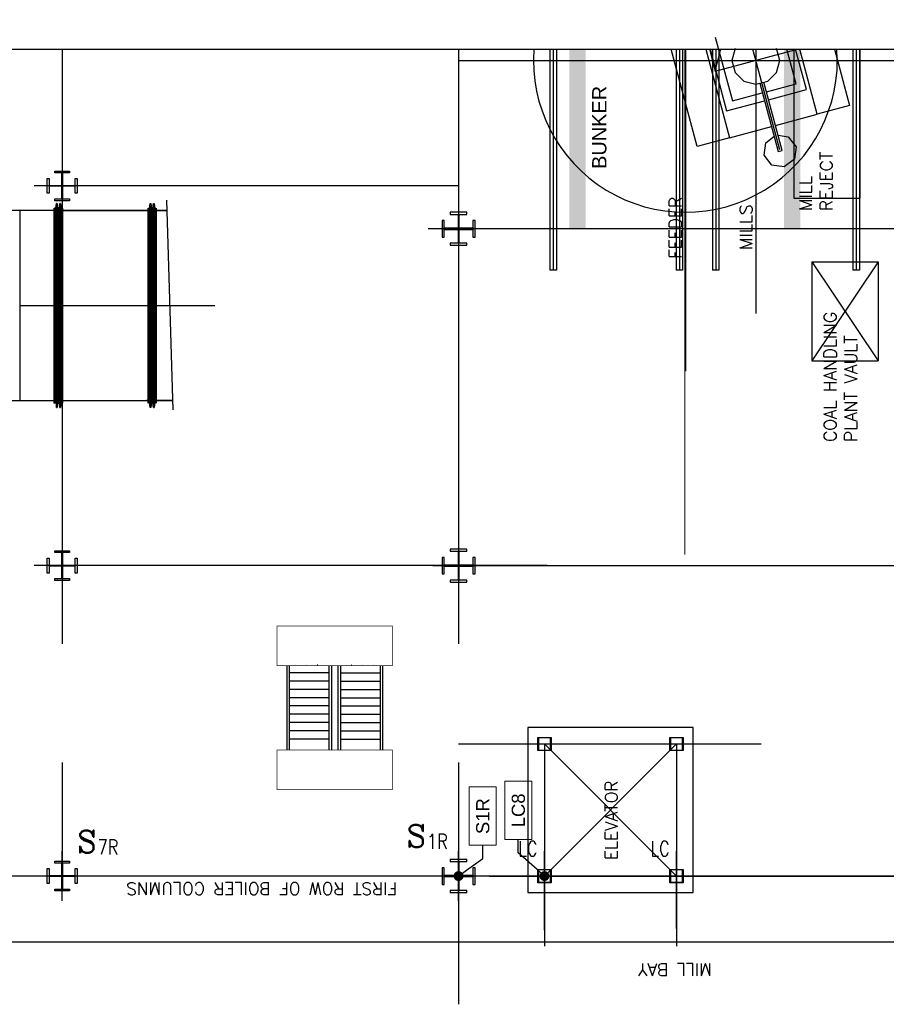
# Model space of a CAD drawing. Header units: inches. Extents: x 0 to 1544102, y -303681 to 23144100.
# Tile 34 of 256: x 52612 to 55891, y -137820 to -134093. Entities that reach past the tile are written whole.
import ezdxf
from ezdxf import colors
from ezdxf.entities.mleader import LeaderData, LeaderLine
from ezdxf.enums import TextEntityAlignment as Align
from ezdxf.math import Vec2, Vec3

# ---------------------------------------------------------------- set-up
doc = ezdxf.new("R2010")
doc.units = ezdxf.units.IN
doc.header["$LTSCALE"] = 1800
doc.header["$MEASUREMENT"] = 0
for name, pattern in [('CENTER', [2, 1.25, -0.25, 0.25, -0.25]), ('CENTER2', [1.125, 0.75, -0.125, 0.125, -0.125]), ('PHANTOM', [63.5, 31.75, -6.35, 6.35, -6.35, 6.35, -6.35])]:
    doc.linetypes.add(name, pattern=pattern)
doc.layers.get('0').update_dxf_attribs({"color": 253, "lineweight": 9})
for name, color, linetype in [('1_01_COAL_MILL_A', 7, 'Continuous'), ('1_01_GRATE_RAIL_TIER1', 7, 'Continuous'), ('1_01_HOT_SA_TO_WINDBOX', 7, 'Continuous'), ('1_01_STEEL_TIER1', 7, 'Continuous'), ('1_COLD_PA_TO_APH', 7, 'Continuous'), ('CEN', 2, 'CENTER'), ('CENTER', 10, 'CENTER'), ('Column-Tags', 252, 'Continuous'), ('DCEN', 3, 'CENTER'), ('DIM', 4, 'Continuous'), ('DIMTEXT', 132, 'Continuous'), ('DIMTEXT-CL', 132, 'CENTER'), ('FUEL-MILL-CL', 32, 'CENTER'), ('GRID', 251, 'CENTER'), ('Road', 3, 'Continuous'), ('STEEL-COLUMNS-CL', 252, 'CENTER'), ('TEXT', 3, 'Continuous')]:
    doc.layers.add(name, color=color, linetype=linetype)
doc.layers.add('Y Center---yog', color=3, linetype='CENTER2', lineweight=13)
doc.styles.add('C4', font='COMPLEX', dxfattribs={"width": 0.75, "height": 625})
doc.styles.add('S3', font='simplex.shx', dxfattribs={"width": 0.75, "height": 320})
doc.styles.add('SIMPLEX', font='SIMPLEX.SHX')
doc.styles.add('Squish', font='simplex.shx', dxfattribs={"width": 0.8})
doc.styles.get("Standard").update_dxf_attribs({"font": 'arial.ttf'})

# ---------------------------------------------------------------- blocks, each defined once
blk = doc.blocks.new('COLTAG')
at = {"transparency": 16777216}
blk.add_lwpolyline([(555, 1242), (2322, 1242), (2322, 424), (555, 424)], close=True, dxfattribs=at)
blk.add_attdef('COL', text='', height=400, dxfattribs=at).set_placement((1439, 833), align=Align.MIDDLE_CENTER)
blk = doc.blocks.new('_Dot')
at = {"color": 0, "linetype": 'ByBlock', "lineweight": -2}
blk.add_line((-0.5, 0), (-1, 0), dxfattribs=at)
at = {"color": 0, "linetype": 'ByBlock', "const_width": 0.5}
blk.add_lwpolyline([(-0.25, 0, 1), (0.25, 0, 1)], format="xyb", close=True, dxfattribs=at)

msp = doc.modelspace()

# ---------------------------------------------------------------- linework, layer by layer
at = {"layer": '1_01_COAL_MILL_A', "color": 8}
for p, q in [((55244.03, -134159.05), (55308.74, -134400.53)), ((55175.42, -134573.1), (55076.88, -134205.33)), ((55208.36, -134205.33), (55298.09, -134540.23)), ((55224.08, -134205.33), (55286.64, -134438.8)), ((55318.64, -134202.13), (55306.5, -134247.44)), ((55487.75, -134247.44), (55475.61, -134202.13)), ((55550.22, -134335.83), (55515.25, -134205.33)), ((55588.49, -134357.92), (55547.6, -134205.33)), ((55629.28, -134451.49), (55563.32, -134205.33)), ((55694.8, -134205.33), (55751.96, -134418.62)), ((55306.5, -134247.44), (55318.64, -134292.75)), ((55475.61, -134292.75), (55487.75, -134247.44)), ((55318.64, -134292.75), (55351.81, -134325.92)), ((55442.44, -134325.92), (55475.61, -134292.75)), ((55351.81, -134325.92), (55397.12, -134338.06)), ((55397.12, -134338.06), (55442.44, -134325.92)), ((55412.13, -134334.04), (55481.36, -134592.39)), ((55496.75, -134588.27), (55427.53, -134329.92)), ((55437.22, -134366.1), (55550.22, -134335.83)), ((55308.74, -134400.53), (55421.83, -134370.23)), ((55445.31, -134396.29), (55588.49, -134357.92)), ((55286.64, -134438.8), (55429.92, -134400.41)), ((55751.96, -134418.62), (55629.28, -134451.49)), ((55471.44, -134493.79), (55629.28, -134451.49)), ((55298.09, -134540.23), (55456.04, -134497.91)), ((55298.09, -134540.23), (55175.42, -134573.1)), ((55434.88, -134559.09), (55466.03, -134535.19)), ((55481.43, -134531.1), (55520.25, -134536.22)), ((55520.25, -134536.22), (55549.38, -134574.17)), ((55428.63, -134606.52), (55434.88, -134559.09)), ((55549.38, -134574.17), (55543.13, -134621.59)), ((55457.75, -134644.47), (55428.63, -134606.52)), ((55481.36, -134592.39), (55496.75, -134588.27)), ((55505.18, -134650.71), (55457.75, -134644.47)), ((55543.13, -134621.59), (55505.18, -134650.71))]:
    msp.add_line(p, q, dxfattribs=at)
at = {"layer": '1_01_GRATE_RAIL_TIER1', "color": 8}
for p, q in [((53622.34, -136538.06), (53622.34, -136858.06)), ((53631.71, -136538.06), (53631.71, -136858.06)), ((53655.39, -136534.93), (53655, -136534.93)), ((53697.49, -136534.93), (53697.1, -136534.93)), ((53739.58, -136534.93), (53739.19, -136534.93)), ((53781.71, -136538.06), (53781.71, -136858.06)), ((53791.09, -136538.06), (53791.09, -136858.06)), ((53816.09, -136538.06), (53816.09, -136858.06)), ((53825.46, -136538.06), (53825.46, -136858.06)), ((53867.59, -136534.93), (53867.98, -136534.93)), ((53909.68, -136534.93), (53910.07, -136534.93)), ((53951.78, -136534.93), (53952.17, -136534.93)), ((53975.46, -136538.06), (53975.46, -136858.06)), ((53984.84, -136538.06), (53984.84, -136858.06)), ((53781.71, -136566.18), (53631.71, -136566.18)), ((53825.46, -136566.18), (53975.46, -136566.18)), ((53781.71, -136597.43), (53631.71, -136597.43)), ((53781.71, -136628.68), (53631.71, -136628.68)), ((53825.46, -136597.43), (53975.46, -136597.43)), ((53825.46, -136628.68), (53975.46, -136628.68)), ((53781.71, -136659.93), (53631.71, -136659.93)), ((53825.46, -136659.93), (53975.46, -136659.93)), ((53781.71, -136691.18), (53631.71, -136691.18)), ((53825.46, -136691.18), (53975.46, -136691.18)), ((53781.71, -136722.43), (53631.71, -136722.43)), ((53825.46, -136722.43), (53975.46, -136722.43)), ((53781.71, -136753.68), (53631.71, -136753.68)), ((53825.46, -136753.68), (53975.46, -136753.68)), ((53781.71, -136784.93), (53631.71, -136784.93)), ((53781.71, -136816.18), (53631.71, -136816.18)), ((53825.46, -136784.93), (53975.46, -136784.93)), ((53825.46, -136816.18), (53975.46, -136816.18))]:
    msp.add_line(p, q, dxfattribs=at)
at = {"layer": '1_01_HOT_SA_TO_WINDBOX', "color": 8}
for p, q in [((52746.67, -134816.12, 4128.13), (52751.04, -134789.12, 4128.13)), ((52751.04, -134789.12, 4128.13), (52746.67, -134816.12, 4128.13)), ((52746.67, -134816.12, 4128.13), (52751.04, -134789.12, 4128.13)), ((52751.04, -134789.12, 4128.13), (52746.67, -134816.12, 4128.13)), ((52752.92, -134789.12, 4128.13), (52751.04, -134789.12, 4128.13)), ((52751.04, -134789.12, 4128.13), (52751.04, -135561.87, 4128.13)), ((52751.04, -135561.87, 4128.13), (52751.04, -134789.12, 4128.13)), ((52752.92, -134789.12, 4128.13), (52751.04, -134789.12, 4128.13)), ((52752.92, -134789.12, 4128.13), (52751.04, -134789.12, 4128.13)), ((52751.04, -134789.12, 4128.13), (52751.04, -135561.87, 4128.13)), ((52751.04, -135561.87, 4128.13), (52751.04, -134789.12, 4128.13)), ((52752.92, -134789.12, 4128.13), (52751.04, -134789.12, 4128.13)), ((52757.29, -134816.12, 4128.13), (52752.92, -134789.12, 4128.13)), ((52752.92, -134789.12, 4128.13), (52752.92, -135561.87, 4128.13)), ((52757.29, -134816.12, 4128.13), (52752.92, -134789.12, 4128.13)), ((52752.92, -135561.87, 4128.13), (52752.92, -134789.12, 4128.13)), ((52757.29, -134816.12, 4128.13), (52752.92, -134789.12, 4128.13)), ((52752.92, -134789.12, 4128.13), (52752.92, -135561.87, 4128.13)), ((52757.29, -134816.12, 4128.13), (52752.92, -134789.12, 4128.13)), ((52752.92, -135561.87, 4128.13), (52752.92, -134789.12, 4128.13)), ((52763.54, -134789.12, 4128.13), (52759.17, -134816.12, 4128.13)), ((52759.17, -134816.12, 4128.13), (52763.54, -134789.12, 4128.13)), ((52763.54, -134789.12, 4128.13), (52759.17, -134816.12, 4128.13)), ((52759.17, -134816.12, 4128.13), (52763.54, -134789.12, 4128.13)), ((52765.42, -134789.12, 4128.13), (52763.54, -134789.12, 4128.13)), ((52763.54, -134789.12, 4128.13), (52763.54, -135561.87, 4128.13)), ((52763.54, -134789.12, 4128.13), (52765.42, -134789.12, 4128.13)), ((52763.54, -135561.87, 4128.13), (52763.54, -134789.12, 4128.13)), ((52765.42, -134789.12, 4128.13), (52763.54, -134789.12, 4128.13)), ((52763.54, -134789.12, 4128.13), (52763.54, -135561.87, 4128.13)), ((52763.54, -134789.12, 4128.13), (52765.42, -134789.12, 4128.13)), ((52763.54, -135561.87, 4128.13), (52763.54, -134789.12, 4128.13)), ((52769.79, -134816.12, 4128.13), (52765.42, -134789.12, 4128.13)), ((52765.42, -134789.12, 4128.13), (52765.42, -135561.87, 4128.13)), ((52765.42, -134789.12, 4128.13), (52765.42, -135561.87, 4128.13)), ((52765.42, -134789.12, 4128.13), (52769.79, -134816.12, 4128.13)), ((52769.79, -134816.12, 4128.13), (52765.42, -134789.12, 4128.13)), ((52765.42, -134789.12, 4128.13), (52765.42, -135561.87, 4128.13)), ((52765.42, -134789.12, 4128.13), (52765.42, -135561.87, 4128.13)), ((52765.42, -134789.12, 4128.13), (52769.79, -134816.12, 4128.13)), ((53101.42, -134816.12, 4128.13), (53105.79, -134789.12, 4128.13)), ((53101.42, -134816.12, 4128.13), (53105.79, -134789.12, 4128.13)), ((53101.42, -134816.12, 4128.13), (53105.79, -134789.12, 4128.13)), ((53101.42, -134816.12, 4128.13), (53105.79, -134789.12, 4128.13)), ((53105.79, -135561.87, 4128.13), (53105.79, -134789.12, 4128.13)), ((53105.79, -134789.12, 4128.13), (53107.67, -134789.12, 4128.13)), ((53105.79, -134789.12, 4128.13), (53105.79, -135561.87, 4128.13)), ((53105.79, -134789.12, 4128.13), (53107.67, -134789.12, 4128.13)), ((53105.79, -135561.87, 4128.13), (53105.79, -134789.12, 4128.13)), ((53105.79, -134789.12, 4128.13), (53107.67, -134789.12, 4128.13)), ((53105.79, -134789.12, 4128.13), (53105.79, -135561.87, 4128.13)), ((53105.79, -134789.12, 4128.13), (53107.67, -134789.12, 4128.13)), ((53107.67, -135561.87, 4128.13), (53107.67, -134789.12, 4128.13)), ((53107.67, -134789.12, 4128.13), (53112.04, -134816.12, 4128.13)), ((53107.67, -134789.12, 4128.13), (53112.04, -134816.12, 4128.13)), ((53107.67, -135561.87, 4128.13), (53107.67, -134789.12, 4128.13)), ((53107.67, -135561.87, 4128.13), (53107.67, -134789.12, 4128.13)), ((53107.67, -134789.12, 4128.13), (53112.04, -134816.12, 4128.13)), ((53107.67, -134789.12, 4128.13), (53112.04, -134816.12, 4128.13)), ((53107.67, -135561.87, 4128.13), (53107.67, -134789.12, 4128.13)), ((53113.92, -134816.12, 4128.13), (53118.29, -134789.12, 4128.13)), ((53113.92, -134816.12, 4128.13), (53118.29, -134789.12, 4128.13)), ((53113.92, -134816.12, 4128.13), (53118.29, -134789.12, 4128.13)), ((53113.92, -134816.12, 4128.13), (53118.29, -134789.12, 4128.13)), ((53118.29, -135561.87, 4128.13), (53118.29, -134789.12, 4128.13)), ((53118.29, -134789.12, 4128.13), (53120.17, -134789.12, 4128.13)), ((53118.29, -134789.12, 4128.13), (53120.17, -134789.12, 4128.13)), ((53118.29, -134789.12, 4128.13), (53118.29, -135561.87, 4128.13)), ((53118.29, -135561.87, 4128.13), (53118.29, -134789.12, 4128.13)), ((53118.29, -134789.12, 4128.13), (53120.17, -134789.12, 4128.13)), ((53118.29, -134789.12, 4128.13), (53120.17, -134789.12, 4128.13)), ((53118.29, -134789.12, 4128.13), (53118.29, -135561.87, 4128.13)), ((53120.17, -135561.87, 4128.13), (53120.17, -134789.12, 4128.13)), ((53120.17, -134789.12, 4128.13), (53124.54, -134816.12, 4128.13)), ((53120.17, -135561.87, 4128.13), (53120.17, -134789.12, 4128.13)), ((53120.17, -134789.12, 4128.13), (53124.54, -134816.12, 4128.13)), ((53120.17, -135561.87, 4128.13), (53120.17, -134789.12, 4128.13)), ((53120.17, -134789.12, 4128.13), (53124.54, -134816.12, 4128.13)), ((53120.17, -135561.87, 4128.13), (53120.17, -134789.12, 4128.13)), ((53120.17, -134789.12, 4128.13), (53124.54, -134816.12, 4128.13)), ((52742.54, -134816.12, 4128.13), (52492.04, -134816.12, 4128.13)), ((52742.54, -134816.12, 4128.13), (52611.92, -134816.12, 4128.13)), ((52611.92, -134816.12, 4128.13), (52611.92, -135534.87, 4128.13)), ((52611.92, -134816.12, 4128.13), (52611.92, -135534.87, 4128.13)), ((52742.54, -134816.12, 4128.13), (52611.92, -134816.12, 4128.13)), ((52742.54, -134816.12, 4128.13), (52611.92, -134816.12, 4128.13)), ((52611.92, -134816.12, 4128.13), (52611.92, -135534.87, 4128.13)), ((52611.92, -134816.12, 4128.13), (52611.92, -135534.87, 4128.13)), ((52742.54, -135544.37, 4128.13), (52742.54, -134806.62, 4128.13)), ((52742.54, -134806.62, 4128.13), (52742.92, -134806.62, 4128.13)), ((52742.54, -134806.62, 4128.13), (52742.54, -135544.37, 4128.13)), ((52742.92, -134806.62, 4128.13), (52742.54, -134806.62, 4128.13)), ((52742.54, -135544.37, 4128.13), (52742.54, -134806.62, 4128.13)), ((52742.54, -134806.62, 4128.13), (52742.92, -134806.62, 4128.13)), ((52742.54, -134806.62, 4128.13), (52742.54, -135544.37, 4128.13)), ((52742.92, -134806.62, 4128.13), (52742.54, -134806.62, 4128.13)), ((52742.54, -135534.87, 4128.13), (52742.54, -134816.12, 4128.13)), ((52742.54, -134816.12, 4128.13), (52742.54, -135534.87, 4128.13)), ((52742.54, -135534.87, 4128.13), (52742.54, -134816.12, 4128.13)), ((52742.54, -134816.12, 4128.13), (52742.54, -135534.87, 4128.13)), ((52742.92, -134806.62, 4128.13), (52742.92, -135544.37, 4128.13)), ((52742.92, -135544.37, 4128.13), (52742.92, -134806.62, 4128.13)), ((52742.92, -134806.62, 4128.13), (52742.92, -135544.37, 4128.13)), ((52742.92, -135544.37, 4128.13), (52742.92, -134806.62, 4128.13)), ((52742.92, -134816.12, 4128.13), (52742.92, -135534.87, 4128.13)), ((52746.67, -134816.12, 4128.13), (52742.92, -134816.12, 4128.13)), ((52742.92, -135534.87, 4128.13), (52742.92, -134816.12, 4128.13)), ((52742.92, -134816.12, 4128.13), (52746.67, -134816.12, 4128.13)), ((52742.92, -134816.12, 4128.13), (52742.92, -135534.87, 4128.13)), ((52746.67, -134816.12, 4128.13), (52742.92, -134816.12, 4128.13)), ((52742.92, -135534.87, 4128.13), (52742.92, -134816.12, 4128.13)), ((52742.92, -134816.12, 4128.13), (52746.67, -134816.12, 4128.13)), ((52746.67, -135534.87, 4128.13), (52746.67, -134816.12, 4128.13)), ((52746.67, -134816.12, 4128.13), (52746.67, -135534.87, 4128.13)), ((52746.67, -135534.87, 4128.13), (52746.67, -134816.12, 4128.13)), ((52746.67, -134816.12, 4128.13), (52746.67, -135534.87, 4128.13)), ((52757.29, -134816.12, 4128.13), (52757.29, -135534.87, 4128.13)), ((52759.17, -134816.12, 4128.13), (52757.29, -134816.12, 4128.13)), ((52759.17, -134816.12, 4128.13), (52757.29, -134816.12, 4128.13)), ((52757.29, -134816.12, 4128.13), (52757.29, -135534.87, 4128.13)), ((52757.29, -134816.12, 4128.13), (52757.29, -135534.87, 4128.13)), ((52759.17, -134816.12, 4128.13), (52757.29, -134816.12, 4128.13)), ((52759.17, -134816.12, 4128.13), (52757.29, -134816.12, 4128.13)), ((52757.29, -134816.12, 4128.13), (52757.29, -135534.87, 4128.13)), ((52759.17, -135534.87, 4128.13), (52759.17, -134816.12, 4128.13)), ((52759.17, -135534.87, 4128.13), (52759.17, -134816.12, 4128.13)), ((52759.17, -135534.87, 4128.13), (52759.17, -134816.12, 4128.13)), ((52759.17, -135534.87, 4128.13), (52759.17, -134816.12, 4128.13)), ((52769.79, -134816.12, 4128.13), (52769.79, -135534.87, 4128.13)), ((52773.42, -134816.12, 4128.13), (52769.79, -134816.12, 4128.13)), ((52769.79, -134816.12, 4128.13), (52773.42, -134816.12, 4128.13)), ((52769.79, -134816.12, 4128.13), (52769.79, -135534.87, 4128.13)), ((52769.79, -134816.12, 4128.13), (52769.79, -135534.87, 4128.13)), ((52773.42, -134816.12, 4128.13), (52769.79, -134816.12, 4128.13)), ((52769.79, -134816.12, 4128.13), (52773.42, -134816.12, 4128.13)), ((52769.79, -134816.12, 4128.13), (52769.79, -135534.87, 4128.13)), ((52773.42, -135544.37, 4128.13), (52773.42, -134806.62, 4128.13)), ((52773.42, -134806.62, 4128.13), (52773.79, -134806.62, 4128.13)), ((52773.42, -134806.62, 4128.13), (52773.42, -135544.37, 4128.13)), ((52773.79, -134806.62, 4128.13), (52773.42, -134806.62, 4128.13)), ((52773.42, -135544.37, 4128.13), (52773.42, -134806.62, 4128.13)), ((52773.42, -134806.62, 4128.13), (52773.79, -134806.62, 4128.13)), ((52773.42, -134806.62, 4128.13), (52773.42, -135544.37, 4128.13)), ((52773.79, -134806.62, 4128.13), (52773.42, -134806.62, 4128.13)), ((52773.42, -134816.12, 4128.13), (52773.42, -135534.87, 4128.13)), ((52773.42, -134816.12, 4128.13), (52773.42, -135534.87, 4128.13)), ((52773.42, -134816.12, 4128.13), (52773.42, -135534.87, 4128.13)), ((52773.42, -134816.12, 4128.13), (52773.42, -135534.87, 4128.13)), ((52773.79, -134806.62, 4128.13), (52773.79, -135544.37, 4128.13)), ((52773.79, -135544.37, 4128.13), (52773.79, -134806.62, 4128.13)), ((52773.79, -134806.62, 4128.13), (52773.79, -135544.37, 4128.13)), ((52773.79, -135544.37, 4128.13), (52773.79, -134806.62, 4128.13)), ((52773.79, -134816.12, 4128.13), (53097.29, -134816.12, 4128.13)), ((52773.79, -134816.12, 4128.13), (52773.79, -135534.87, 4128.13)), ((52773.79, -134816.12, 4128.13), (52773.79, -135534.87, 4128.13)), ((53097.29, -134816.12, 4128.13), (52773.79, -134816.12, 4128.13)), ((52773.79, -134816.12, 4128.13), (53097.29, -134816.12, 4128.13)), ((52773.79, -134816.12, 4128.13), (52773.79, -135534.87, 4128.13)), ((52773.79, -134816.12, 4128.13), (52773.79, -135534.87, 4128.13)), ((53097.29, -134816.12, 4128.13), (52773.79, -134816.12, 4128.13)), ((52909.79, -134816.12, 4128.13), (52984.79, -134816.12, 4128.13)), ((52909.79, -134816.12, 4128.13), (52984.79, -134816.12, 4128.13)), ((53097.29, -134806.62, 4128.13), (53097.29, -135544.37, 4128.13)), ((53097.67, -134806.62, 4128.13), (53097.29, -134806.62, 4128.13)), ((53097.29, -135544.37, 4128.13), (53097.29, -134806.62, 4128.13)), ((53097.29, -134806.62, 4128.13), (53097.67, -134806.62, 4128.13)), ((53097.29, -134806.62, 4128.13), (53097.29, -135544.37, 4128.13)), ((53097.67, -134806.62, 4128.13), (53097.29, -134806.62, 4128.13)), ((53097.29, -135544.37, 4128.13), (53097.29, -134806.62, 4128.13)), ((53097.29, -134806.62, 4128.13), (53097.67, -134806.62, 4128.13)), ((53097.29, -134816.12, 4128.13), (53097.29, -135534.87, 4128.13)), ((53097.29, -135534.87, 4128.13), (53097.29, -134816.12, 4128.13)), ((53097.29, -134816.12, 4128.13), (53097.29, -135534.87, 4128.13)), ((53097.29, -135534.87, 4128.13), (53097.29, -134816.12, 4128.13)), ((53097.67, -135544.37, 4128.13), (53097.67, -134806.62, 4128.13)), ((53097.67, -134806.62, 4128.13), (53097.67, -135544.37, 4128.13)), ((53097.67, -135544.37, 4128.13), (53097.67, -134806.62, 4128.13)), ((53097.67, -134806.62, 4128.13), (53097.67, -135544.37, 4128.13)), ((53097.67, -135534.87, 4128.13), (53097.67, -134816.12, 4128.13)), ((53101.42, -134816.12, 4128.13), (53097.67, -134816.12, 4128.13)), ((53097.67, -134816.12, 4128.13), (53097.67, -135534.87, 4128.13)), ((53101.42, -134816.12, 4128.13), (53097.67, -134816.12, 4128.13)), ((53097.67, -135534.87, 4128.13), (53097.67, -134816.12, 4128.13)), ((53101.42, -134816.12, 4128.13), (53097.67, -134816.12, 4128.13)), ((53097.67, -134816.12, 4128.13), (53097.67, -135534.87, 4128.13)), ((53101.42, -134816.12, 4128.13), (53097.67, -134816.12, 4128.13)), ((53101.42, -135534.87, 4128.13), (53101.42, -134816.12, 4128.13)), ((53101.42, -135534.87, 4128.13), (53101.42, -134816.12, 4128.13)), ((53101.42, -135534.87, 4128.13), (53101.42, -134816.12, 4128.13)), ((53101.42, -135534.87, 4128.13), (53101.42, -134816.12, 4128.13)), ((53112.04, -135534.87, 4128.13), (53112.04, -134816.12, 4128.13)), ((53112.04, -134816.12, 4128.13), (53113.92, -134816.12, 4128.13)), ((53112.04, -134816.12, 4128.13), (53113.92, -134816.12, 4128.13)), ((53112.04, -135534.87, 4128.13), (53112.04, -134816.12, 4128.13)), ((53112.04, -135534.87, 4128.13), (53112.04, -134816.12, 4128.13)), ((53112.04, -134816.12, 4128.13), (53113.92, -134816.12, 4128.13)), ((53112.04, -134816.12, 4128.13), (53113.92, -134816.12, 4128.13)), ((53112.04, -135534.87, 4128.13), (53112.04, -134816.12, 4128.13)), ((53113.92, -134816.12, 4128.13), (53113.92, -135534.87, 4128.13)), ((53113.92, -134816.12, 4128.13), (53113.92, -135534.87, 4128.13)), ((53113.92, -134816.12, 4128.13), (53113.92, -135534.87, 4128.13)), ((53113.92, -134816.12, 4128.13), (53113.92, -135534.87, 4128.13)), ((53124.54, -135534.87, 4128.13), (53124.54, -134816.12, 4128.13)), ((53124.54, -134816.12, 4128.13), (53128.17, -134816.12, 4128.13)), ((53124.54, -134816.12, 4128.13), (53128.17, -134816.12, 4128.13)), ((53124.54, -135534.87, 4128.13), (53124.54, -134816.12, 4128.13)), ((53124.54, -135534.87, 4128.13), (53124.54, -134816.12, 4128.13)), ((53124.54, -134816.12, 4128.13), (53128.17, -134816.12, 4128.13)), ((53124.54, -134816.12, 4128.13), (53128.17, -134816.12, 4128.13)), ((53124.54, -135534.87, 4128.13), (53124.54, -134816.12, 4128.13)), ((53128.17, -134806.62, 4128.13), (53128.17, -135544.37, 4128.13)), ((53128.54, -134806.62, 4128.13), (53128.17, -134806.62, 4128.13)), ((53128.17, -135544.37, 4128.13), (53128.17, -134806.62, 4128.13)), ((53128.17, -134806.62, 4128.13), (53128.54, -134806.62, 4128.13)), ((53128.17, -134806.62, 4128.13), (53128.17, -135544.37, 4128.13)), ((53128.54, -134806.62, 4128.13), (53128.17, -134806.62, 4128.13)), ((53128.17, -135544.37, 4128.13), (53128.17, -134806.62, 4128.13)), ((53128.17, -134806.62, 4128.13), (53128.54, -134806.62, 4128.13)), ((53128.17, -134816.12, 4128.13), (53128.17, -135534.87, 4128.13)), ((53128.17, -134816.12, 4128.13), (53128.17, -135534.87, 4128.13)), ((53128.17, -134816.12, 4128.13), (53128.17, -135534.87, 4128.13)), ((53128.17, -134816.12, 4128.13), (53128.17, -135534.87, 4128.13)), ((53128.54, -135544.37, 4128.13), (53128.54, -134806.62, 4128.13)), ((53128.54, -134806.62, 4128.13), (53128.54, -135544.37, 4128.13)), ((53128.54, -135544.37, 4128.13), (53128.54, -134806.62, 4128.13)), ((53128.54, -134806.62, 4128.13), (53128.54, -135544.37, 4128.13)), ((53128.54, -134816.12, 4128.13), (53170.06, -134816.12, 4128.13)), ((53170.06, -134816.12, 4128.13), (53128.54, -134816.12, 4128.13)), ((53128.54, -134816.12, 4128.13), (53128.54, -135534.87, 4128.13)), ((53128.54, -134816.12, 4128.13), (53128.54, -135534.87, 4128.13)), ((53170.06, -134816.12, 4128.13), (53128.54, -134816.12, 4128.13)), ((53128.54, -135534.87, 4128.13), (53128.54, -134816.12, 4128.13)), ((53128.54, -135534.87, 4128.13), (53128.54, -134816.12, 4128.13)), ((53128.54, -134816.12, 4128.13), (53170.06, -134816.12, 4128.13)), ((52611.92, -135175.5, 4128.13), (52742.54, -135175.5, 4128.13)), ((52773.79, -135175.5, 4128.13), (52742.54, -135175.5, 4128.13)), ((52773.79, -135175.5, 4128.13), (52742.54, -135175.5, 4128.13)), ((52773.79, -135175.5, 4128.13), (53097.29, -135175.5, 4128.13)), ((52773.79, -135175.5, 4128.13), (53097.29, -135175.5, 4128.13)), ((53128.54, -135175.5, 4128.13), (53097.29, -135175.5, 4128.13)), ((53128.54, -135175.5, 4128.13), (53097.29, -135175.5, 4128.13)), ((53128.54, -135175.5, 4128.13), (53350.42, -135175.5, 4128.13)), ((52492.04, -135534.87, 4128.13), (52742.54, -135534.87, 4128.13)), ((52611.92, -135534.87, 4128.13), (52742.54, -135534.87, 4128.13)), ((52611.92, -135534.87, 4128.13), (52742.54, -135534.87, 4128.13)), ((52611.92, -135534.87, 4128.13), (52742.54, -135534.87, 4128.13)), ((52742.92, -135544.37, 4128.13), (52742.54, -135544.37, 4128.13)), ((52742.54, -135544.37, 4128.13), (52742.92, -135544.37, 4128.13)), ((52742.92, -135544.37, 4128.13), (52742.54, -135544.37, 4128.13)), ((52742.54, -135544.37, 4128.13), (52742.92, -135544.37, 4128.13)), ((52742.92, -135534.87, 4128.13), (52746.67, -135534.87, 4128.13)), ((52746.67, -135534.87, 4128.13), (52742.92, -135534.87, 4128.13)), ((52742.92, -135534.87, 4128.13), (52746.67, -135534.87, 4128.13)), ((52746.67, -135534.87, 4128.13), (52742.92, -135534.87, 4128.13)), ((52746.67, -135534.87, 4128.13), (52751.04, -135561.87, 4128.13)), ((52746.67, -135534.87, 4128.13), (52751.04, -135561.87, 4128.13)), ((52746.67, -135534.87, 4128.13), (52751.04, -135561.87, 4128.13)), ((52746.67, -135534.87, 4128.13), (52751.04, -135561.87, 4128.13)), ((52752.92, -135561.87, 4128.13), (52757.29, -135534.87, 4128.13)), ((52752.92, -135561.87, 4128.13), (52757.29, -135534.87, 4128.13)), ((52752.92, -135561.87, 4128.13), (52757.29, -135534.87, 4128.13)), ((52752.92, -135561.87, 4128.13), (52757.29, -135534.87, 4128.13)), ((52757.29, -135534.87, 4128.13), (52759.17, -135534.87, 4128.13)), ((52757.29, -135534.87, 4128.13), (52759.17, -135534.87, 4128.13)), ((52757.29, -135534.87, 4128.13), (52759.17, -135534.87, 4128.13)), ((52757.29, -135534.87, 4128.13), (52759.17, -135534.87, 4128.13)), ((52759.17, -135534.87, 4128.13), (52763.54, -135561.87, 4128.13)), ((52763.54, -135561.87, 4128.13), (52759.17, -135534.87, 4128.13)), ((52759.17, -135534.87, 4128.13), (52763.54, -135561.87, 4128.13)), ((52763.54, -135561.87, 4128.13), (52759.17, -135534.87, 4128.13)), ((52765.42, -135561.87, 4128.13), (52769.79, -135534.87, 4128.13)), ((52769.79, -135534.87, 4128.13), (52765.42, -135561.87, 4128.13)), ((52765.42, -135561.87, 4128.13), (52769.79, -135534.87, 4128.13)), ((52769.79, -135534.87, 4128.13), (52765.42, -135561.87, 4128.13)), ((52769.79, -135534.87, 4128.13), (52773.42, -135534.87, 4128.13)), ((52773.42, -135534.87, 4128.13), (52769.79, -135534.87, 4128.13)), ((52769.79, -135534.87, 4128.13), (52773.42, -135534.87, 4128.13)), ((52773.42, -135534.87, 4128.13), (52769.79, -135534.87, 4128.13)), ((52773.79, -135544.37, 4128.13), (52773.42, -135544.37, 4128.13)), ((52773.42, -135544.37, 4128.13), (52773.79, -135544.37, 4128.13)), ((52773.79, -135544.37, 4128.13), (52773.42, -135544.37, 4128.13)), ((52773.42, -135544.37, 4128.13), (52773.79, -135544.37, 4128.13)), ((52773.79, -135534.87, 4128.13), (53097.29, -135534.87, 4128.13)), ((52773.79, -135534.87, 4128.13), (53097.29, -135534.87, 4128.13)), ((52773.79, -135534.87, 4128.13), (53097.29, -135534.87, 4128.13)), ((52773.79, -135534.87, 4128.13), (53097.29, -135534.87, 4128.13)), ((53191.57, -135534.87, 4128.13), (53091.04, -135534.87, 4128.13)), ((53097.29, -135544.37, 4128.13), (53097.67, -135544.37, 4128.13)), ((53097.67, -135544.37, 4128.13), (53097.29, -135544.37, 4128.13)), ((53097.29, -135544.37, 4128.13), (53097.67, -135544.37, 4128.13)), ((53097.67, -135544.37, 4128.13), (53097.29, -135544.37, 4128.13)), ((53097.67, -135534.87, 4128.13), (53101.42, -135534.87, 4128.13)), ((53097.67, -135534.87, 4128.13), (53101.42, -135534.87, 4128.13)), ((53097.67, -135534.87, 4128.13), (53101.42, -135534.87, 4128.13)), ((53097.67, -135534.87, 4128.13), (53101.42, -135534.87, 4128.13)), ((53101.42, -135534.87, 4128.13), (53105.79, -135561.87, 4128.13)), ((53105.79, -135561.87, 4128.13), (53101.42, -135534.87, 4128.13)), ((53101.42, -135534.87, 4128.13), (53105.79, -135561.87, 4128.13)), ((53105.79, -135561.87, 4128.13), (53101.42, -135534.87, 4128.13)), ((53112.04, -135534.87, 4128.13), (53107.67, -135561.87, 4128.13)), ((53112.04, -135534.87, 4128.13), (53107.67, -135561.87, 4128.13)), ((53112.04, -135534.87, 4128.13), (53107.67, -135561.87, 4128.13)), ((53112.04, -135534.87, 4128.13), (53107.67, -135561.87, 4128.13)), ((53113.92, -135534.87, 4128.13), (53112.04, -135534.87, 4128.13)), ((53113.92, -135534.87, 4128.13), (53112.04, -135534.87, 4128.13)), ((53113.92, -135534.87, 4128.13), (53112.04, -135534.87, 4128.13)), ((53113.92, -135534.87, 4128.13), (53112.04, -135534.87, 4128.13)), ((53118.29, -135561.87, 4128.13), (53113.92, -135534.87, 4128.13)), ((53113.92, -135534.87, 4128.13), (53118.29, -135561.87, 4128.13)), ((53118.29, -135561.87, 4128.13), (53113.92, -135534.87, 4128.13)), ((53113.92, -135534.87, 4128.13), (53118.29, -135561.87, 4128.13)), ((53124.54, -135534.87, 4128.13), (53120.17, -135561.87, 4128.13)), ((53120.17, -135561.87, 4128.13), (53124.54, -135534.87, 4128.13)), ((53124.54, -135534.87, 4128.13), (53120.17, -135561.87, 4128.13)), ((53120.17, -135561.87, 4128.13), (53124.54, -135534.87, 4128.13)), ((53128.17, -135534.87, 4128.13), (53124.54, -135534.87, 4128.13)), ((53124.54, -135534.87, 4128.13), (53128.17, -135534.87, 4128.13)), ((53128.17, -135534.87, 4128.13), (53124.54, -135534.87, 4128.13)), ((53124.54, -135534.87, 4128.13), (53128.17, -135534.87, 4128.13)), ((53128.17, -135544.37, 4128.13), (53128.54, -135544.37, 4128.13)), ((53128.54, -135544.37, 4128.13), (53128.17, -135544.37, 4128.13)), ((53128.17, -135544.37, 4128.13), (53128.54, -135544.37, 4128.13)), ((53128.54, -135544.37, 4128.13), (53128.17, -135544.37, 4128.13)), ((53191.57, -135534.87, 4128.13), (53128.54, -135534.87, 4128.13)), ((53128.54, -135534.87, 4128.13), (53191.57, -135534.87, 4128.13)), ((53191.57, -135534.87, 4128.13), (53128.54, -135534.87, 4128.13)), ((53191.57, -135534.87, 4128.13), (53128.54, -135534.87, 4128.13)), ((52751.04, -135561.87, 4128.13), (52752.92, -135561.87, 4128.13)), ((52751.04, -135561.87, 4128.13), (52752.92, -135561.87, 4128.13)), ((52751.04, -135561.87, 4128.13), (52752.92, -135561.87, 4128.13)), ((52751.04, -135561.87, 4128.13), (52752.92, -135561.87, 4128.13)), ((52763.54, -135561.87, 4128.13), (52765.42, -135561.87, 4128.13)), ((52765.42, -135561.87, 4128.13), (52763.54, -135561.87, 4128.13)), ((52763.54, -135561.87, 4128.13), (52765.42, -135561.87, 4128.13)), ((52765.42, -135561.87, 4128.13), (52763.54, -135561.87, 4128.13)), ((53107.67, -135561.87, 4128.13), (53105.79, -135561.87, 4128.13)), ((53107.67, -135561.87, 4128.13), (53105.79, -135561.87, 4128.13)), ((53107.67, -135561.87, 4128.13), (53105.79, -135561.87, 4128.13)), ((53107.67, -135561.87, 4128.13), (53105.79, -135561.87, 4128.13)), ((53120.17, -135561.87, 4128.13), (53118.29, -135561.87, 4128.13)), ((53118.29, -135561.87, 4128.13), (53120.17, -135561.87, 4128.13)), ((53120.17, -135561.87, 4128.13), (53118.29, -135561.87, 4128.13)), ((53118.29, -135561.87, 4128.13), (53120.17, -135561.87, 4128.13))]:
    msp.add_line(p, q, dxfattribs=at)
at = {"layer": '1_01_STEEL_TIER1', "color": 8}
for p, q in [((54572.33, -137309.93), (54622.33, -137309.93)), ((54572.33, -137359.93), (54572.33, -137309.93)), ((54620.33, -137311.93), (54574.33, -137311.93)), ((54574.33, -137311.93), (54574.33, -137357.93)), ((54620.33, -137357.93), (54620.33, -137311.93)), ((54622.33, -137309.93), (54622.33, -137359.93)), ((55072.33, -137309.93), (55122.33, -137309.93)), ((55072.33, -137359.93), (55072.33, -137309.93)), ((55120.33, -137311.93), (55074.33, -137311.93)), ((55074.33, -137311.93), (55074.33, -137357.93)), ((55120.33, -137357.93), (55120.33, -137311.93)), ((55122.33, -137309.93), (55122.33, -137359.93)), ((54622.33, -137359.93), (54572.33, -137359.93)), ((54574.33, -137357.93), (54620.33, -137357.93)), ((55122.33, -137359.93), (55072.33, -137359.93)), ((55074.33, -137357.93), (55120.33, -137357.93))]:
    msp.add_line(p, q, dxfattribs=at)
for points in [[(52744.21, -134771.69), (52770.77, -134771.69), (52770.77, -134724), (52723.09, -134724), (52723.09, -134750.56), (52716.09, -134750.56), (52716.09, -134694.31), (52723.09, -134694.31), (52723.09, -134720.87), (52770.77, -134720.87), (52770.77, -134673.19), (52744.21, -134673.19), (52744.21, -134666.19), (52800.46, -134666.19), (52800.46, -134673.19), (52773.9, -134673.19), (52773.9, -134720.87), (52821.59, -134720.87), (52821.59, -134694.31), (52828.59, -134694.31), (52828.59, -134750.56), (52821.59, -134750.56), (52821.59, -134724), (52773.9, -134724), (52773.9, -134771.69), (52800.46, -134771.69), (52800.46, -134778.69), (52744.21, -134778.69)], [(52744.2, -136209.19), (52770.77, -136209.19), (52770.77, -136161.5), (52723.08, -136161.5), (52723.08, -136188.06), (52716.08, -136188.06), (52716.08, -136131.81), (52723.08, -136131.81), (52723.08, -136158.38), (52770.77, -136158.38), (52770.77, -136110.69), (52744.2, -136110.69), (52744.2, -136103.69), (52800.45, -136103.69), (52800.45, -136110.69), (52773.89, -136110.69), (52773.89, -136158.38), (52821.58, -136158.38), (52821.58, -136131.81), (52828.58, -136131.81), (52828.58, -136188.06), (52821.58, -136188.06), (52821.58, -136161.5), (52773.89, -136161.5), (52773.89, -136209.19), (52800.45, -136209.19), (52800.45, -136216.19), (52744.2, -136216.19)], [(52744.2, -137384.19), (52770.77, -137384.19), (52770.77, -137336.5), (52723.08, -137336.5), (52723.08, -137363.06), (52716.08, -137363.06), (52716.08, -137306.81), (52723.08, -137306.81), (52723.08, -137333.37), (52770.77, -137333.37), (52770.77, -137285.69), (52744.2, -137285.69), (52744.2, -137278.69), (52800.45, -137278.69), (52800.45, -137285.69), (52773.89, -137285.69), (52773.89, -137333.37), (52821.58, -137333.37), (52821.58, -137306.81), (52828.58, -137306.81), (52828.58, -137363.06), (52821.58, -137363.06), (52821.58, -137336.5), (52773.89, -137336.5), (52773.89, -137384.19), (52800.45, -137384.19), (52800.45, -137391.19), (52744.2, -137391.19)], [(52744.2, -137384.19), (52770.77, -137384.19), (52770.77, -137336.5), (52723.08, -137336.5), (52723.08, -137363.06), (52716.08, -137363.06), (52716.08, -137306.81), (52723.08, -137306.81), (52723.08, -137333.37), (52770.77, -137333.37), (52770.77, -137285.69), (52744.2, -137285.69), (52744.2, -137278.69), (52800.45, -137278.69), (52800.45, -137285.69), (52773.89, -137285.69), (52773.89, -137333.37), (52821.58, -137333.37), (52821.58, -137306.81), (52828.58, -137306.81), (52828.58, -137363.06), (52821.58, -137363.06), (52821.58, -137336.5), (52773.89, -137336.5), (52773.89, -137384.19), (52800.45, -137384.19), (52800.45, -137391.19), (52744.2, -137391.19)]]:
    msp.add_lwpolyline(points, close=True, dxfattribs=at)
for points in [[(54334.83, -134916.23), (54334.83, -134853.73), (54326.95, -134853.73), (54326.95, -134882.98), (54274.33, -134882.98), (54274.33, -134830.36), (54303.58, -134830.36), (54303.58, -134822.48), (54241.08, -134822.48), (54241.08, -134830.36), (54270.33, -134830.36), (54270.33, -134882.98), (54217.7, -134882.98), (54217.7, -134853.73), (54209.83, -134853.73), (54209.83, -134916.23), (54217.7, -134916.23), (54217.7, -134886.98), (54270.33, -134886.98), (54270.33, -134939.61), (54241.08, -134939.61), (54241.08, -134947.48), (54303.58, -134947.48), (54303.58, -134939.61), (54274.33, -134939.61), (54274.33, -134886.98), (54326.95, -134886.98), (54326.95, -134916.23), (54334.83, -134916.23)], [(54334.83, -136191.23), (54334.83, -136128.73), (54326.95, -136128.73), (54326.95, -136157.98), (54274.33, -136157.98), (54274.33, -136105.36), (54303.58, -136105.36), (54303.58, -136097.48), (54241.08, -136097.48), (54241.08, -136105.36), (54270.33, -136105.36), (54270.33, -136157.98), (54217.7, -136157.98), (54217.7, -136128.73), (54209.83, -136128.73), (54209.83, -136191.23), (54217.7, -136191.23), (54217.7, -136161.98), (54270.33, -136161.98), (54270.33, -136214.61), (54241.08, -136214.61), (54241.08, -136222.48), (54303.58, -136222.48), (54303.58, -136214.61), (54274.33, -136214.61), (54274.33, -136161.98), (54326.95, -136161.98), (54326.95, -136191.23), (54334.83, -136191.23)], [(54334.83, -137366.23), (54334.83, -137303.73), (54326.95, -137303.73), (54326.95, -137332.98), (54274.33, -137332.98), (54274.33, -137280.36), (54303.58, -137280.36), (54303.58, -137272.48), (54241.08, -137272.48), (54241.08, -137280.36), (54270.33, -137280.36), (54270.33, -137332.98), (54217.7, -137332.98), (54217.7, -137303.73), (54209.83, -137303.73), (54209.83, -137366.23), (54217.7, -137366.23), (54217.7, -137336.98), (54270.33, -137336.98), (54270.33, -137389.61), (54241.08, -137389.61), (54241.08, -137397.48), (54303.58, -137397.48), (54303.58, -137389.61), (54274.33, -137389.61), (54274.33, -137336.98), (54326.95, -137336.98), (54326.95, -137366.23), (54334.83, -137366.23)], [(54334.83, -137366.23), (54334.83, -137303.73), (54326.95, -137303.73), (54326.95, -137332.98), (54274.33, -137332.98), (54274.33, -137280.35), (54303.58, -137280.35), (54303.58, -137272.48), (54241.08, -137272.48), (54241.08, -137280.35), (54270.33, -137280.35), (54270.33, -137332.98), (54217.7, -137332.98), (54217.7, -137303.73), (54209.83, -137303.73), (54209.83, -137366.23), (54217.7, -137366.23), (54217.7, -137336.98), (54270.33, -137336.98), (54270.33, -137389.6), (54241.08, -137389.6), (54241.08, -137397.48), (54303.58, -137397.48), (54303.58, -137389.6), (54274.33, -137389.6), (54274.33, -137336.98), (54326.95, -137336.98), (54326.95, -137366.23), (54334.83, -137366.23)]]:
    msp.add_lwpolyline(points, dxfattribs=at)
at = {"layer": '1_COLD_PA_TO_APH', "color": 8}
for p, q in [((55609.83, -135009.94), (55859.83, -135009.94)), ((55609.83, -135009.94), (55609.83, -135384.94)), ((55859.83, -135009.94), (55859.83, -135384.94)), ((55609.83, -135384.94), (55859.83, -135384.94))]:
    msp.add_line(p, q, dxfattribs=at)
at = {"layer": 'CEN', "color": 8}
for p, q in [((52772.33, -137428.68), (52772.33, -137241.18)), ((54272.33, -137428.68), (54272.33, -137241.18)), ((54597.33, -137539.98), (54597.33, -137241.18)), ((55097.33, -137533.78), (55097.33, -137241.18))]:
    msp.add_line(p, q, dxfattribs=at)
at = {"layer": 'CEN', "color": 8, "linetype": 'CENTER', "ltscale": 10}
msp.add_line((56422.41, -137334.94), (24413.08, -137334.94), dxfattribs=at)
at = {"layer": 'CENTER', "color": 8}
for p, q in [((55130.6, -134205.33), (55130.6, -135423.69)), ((55487.95, -134586.42), (55385.84, -134205.33)), ((55397.35, -134205.33), (55397.35, -135204.88)), ((54272.33, -134247.44), (55984.83, -134247.44)), ((54597.33, -137334.94), (55097.33, -136834.94)), ((54597.33, -136834.94), (55097.33, -137334.94))]:
    msp.add_line(p, q, dxfattribs=at)
at = {"layer": 'DCEN', "color": 8, "linetype": 'Continuous', "const_width": 2.5}
for points in [[(54022.34, -136538.06), (54022.34, -136388.06), (53584.88, -136388.06), (53584.84, -136538.06)], [(54022.34, -137008.06), (54022.34, -136858.06), (53584.88, -136858.06), (53584.84, -137008.06)]]:
    msp.add_lwpolyline(points, close=True, dxfattribs=at)
at = {"layer": 'DIM'}
msp.add_lwpolyline([(29443.81, -134205.33), (40944.99, -134205.33), (40944.99, -131445.04), (45545.46, -136965.61), (45545.46, -134205.33), (57046.65, -134205.33)], dxfattribs=at)
at = {"layer": 'DIMTEXT', "color": 8}
for p, q in [((55541.08, -134205.33), (55541.08, -134768.67)), ((55791.08, -134205.33), (55791.08, -134768.67)), ((53192.61, -135569.94, 4128.13), (53168.86, -134776.19, 4128.13)), ((55541.08, -134768.67), (55791.08, -134768.67)), ((55609.83, -135009.94), (55859.83, -135384.94)), ((55859.83, -135009.94), (55609.83, -135384.94))]:
    msp.add_line(p, q, dxfattribs=at)
msp.add_arc((55130.6, -134247.28), 575.15, 175.8165, 4.1835, dxfattribs=at)
at = {"layer": 'DIMTEXT-CL', "color": 8}
for p, q in [((54174.83, -136159.94), (56518.22, -136159.94)), ((54272.33, -137334.94), (54272.33, -137820.35)), ((54389.52, -137334.94), (56429.79, -137334.94))]:
    msp.add_line(p, q, dxfattribs=at)
at = {"layer": 'FUEL-MILL-CL', "color": 8, "linetype": 'PHANTOM'}
for p, q in [((55221.47, -134205.33), (55243.78, -134288.58)), ((55243.78, -134288.58), (55264.59, -134205.33)), ((55243.78, -134288.58), (55550.47, -134206.41))]:
    msp.add_line(p, q, dxfattribs=at)
at = {"layer": 'GRID', "color": 8}
msp.add_line((56541.08, -137334.93), (39653.58, -137334.93), dxfattribs=at)
at = {"layer": 'Road', "color": 8}
msp.add_line((62066.08, -137584.93), (18535.19, -137584.93), dxfattribs=at)
at = {"layer": 'STEEL-COLUMNS-CL', "color": 8}
for p, q in [((52772.33, -134205.33), (52772.33, -137557.44)), ((54272.33, -134205.33), (54272.33, -137470.84)), ((54617.95, -134205.33, 163.58), (54617.95, -135041.19, -45.29)), ((54630.45, -134205.33, 163.58), (54630.45, -135041.19, -45.29)), ((54642.95, -134205.33, 163.58), (54642.95, -135041.19, -45.29)), ((55095.45, -134205.33, 163.58), (55095.45, -135041.19, -45.29)), ((55107.95, -134205.33, 163.58), (55107.95, -135041.19, -45.29)), ((55120.45, -134205.33, 163.58), (55120.45, -135041.19, -45.29)), ((55232.95, -134205.33, 163.58), (55232.95, -135041.19, -45.29)), ((55245.45, -134205.33, 163.58), (55245.45, -135041.19, -45.29)), ((55257.95, -134205.33, 163.58), (55257.95, -135041.19, -45.29)), ((55764.83, -134205.33, 163.58), (55764.83, -135041.19, -45.29)), ((55777.33, -134205.33, 163.58), (55777.33, -135041.19, -45.29)), ((55789.83, -134205.33, 163.58), (55789.83, -135041.19, -45.29)), ((54272.33, -134722.44), (52666.08, -134722.44)), ((56209.69, -134884.95), (54157.55, -134884.94)), ((54642.95, -135041.19, -45.29), (54617.95, -135041.19)), ((55120.45, -135041.19, -45.29), (55095.45, -135041.19, 0)), ((55257.95, -135041.19, -45.29), (55232.95, -135041.19, 0)), ((55789.83, -135041.19, -45.29), (55764.83, -135041.19)), ((54607.19, -136159.94), (52666.08, -136159.94)), ((54572.33, -136809.94), (54622.33, -136809.94)), ((54572.33, -136859.94), (54572.33, -136809.94)), ((54620.33, -136811.94), (54574.33, -136811.94)), ((54574.33, -136811.94), (54574.33, -136857.94)), ((54620.33, -136857.94), (54620.33, -136811.94)), ((54622.33, -136809.94), (54622.33, -136859.94)), ((55072.33, -136809.94), (55122.33, -136809.94)), ((55072.33, -136859.94), (55072.33, -136809.94)), ((55120.33, -136811.94), (55074.33, -136811.94)), ((55074.33, -136811.94), (55074.33, -136857.94)), ((55120.33, -136857.94), (55120.33, -136811.94)), ((55122.33, -136809.94), (55122.33, -136859.94)), ((54272.33, -136834.94), (55418.04, -136834.94)), ((54597.33, -136834.94), (54597.33, -137600.88)), ((55097.33, -136834.94), (55097.33, -137600.88)), ((54622.33, -136859.94), (54572.33, -136859.94)), ((54574.33, -136857.94), (54620.33, -136857.94)), ((55122.33, -136859.94), (55072.33, -136859.94)), ((55074.33, -136857.94), (55120.33, -136857.94)), ((55049.71, -137334.94), (46777.95, -137334.93)), ((54572.33, -137309.93), (54622.33, -137309.93)), ((54572.33, -137359.93), (54572.33, -137309.93)), ((54620.33, -137311.94), (54574.33, -137311.94)), ((54574.33, -137311.94), (54574.33, -137357.93)), ((54620.33, -137357.93), (54620.33, -137311.94)), ((54622.33, -137309.93), (54622.33, -137359.93)), ((55072.33, -137309.93), (55122.33, -137309.93)), ((55072.33, -137359.93), (55072.33, -137309.93)), ((55120.33, -137311.94), (55074.33, -137311.94)), ((55074.33, -137311.94), (55074.33, -137357.93)), ((55120.33, -137357.93), (55120.33, -137311.94)), ((55122.33, -137309.93), (55122.33, -137359.93)), ((54622.33, -137359.93), (54572.33, -137359.93)), ((54574.33, -137357.93), (54620.33, -137357.93)), ((55122.33, -137359.93), (55072.33, -137359.93)), ((55074.33, -137357.93), (55120.33, -137357.93))]:
    msp.add_line(p, q, dxfattribs=at)
at = {"layer": 'TEXT', "color": 8}
msp.add_lwpolyline([(55159.83, -137397.44), (55159.83, -136772.44), (54534.83, -136772.44), (54534.83, -137397.44)], close=True, dxfattribs=at)
at = {"layer": 'Y Center---yog', "color": 8, "linetype": 'CENTER', "ltscale": 50}
msp.add_line((55128.58, -134205.33, -4128.13), (55128.58, -136117.56, -4128.13), dxfattribs=at)
at = {"layer": 'Y Center---yog', "color": 8, "ltscale": 5, "const_width": 62.5, "elevation": -7988.26}
for points in [[(54722.32, -134884.94), (54722.32, -134205.33)], [(55534.82, -134884.94), (55534.82, -134205.33)]]:
    msp.add_lwpolyline(points, dxfattribs=at)

# ---------------------------------------------------------------- texts
at = {"layer": 'DIMTEXT', "color": 8}
msp.add_text('BUNKER', height=54, rotation=90, dxfattribs=at).set_placement((54831.9, -134658.23, 8256.25))
at = {"layer": 'DIMTEXT', "color": 8, "style": 'Squish'}
msp.add_text('ELEVATOR', height=46.875, rotation=90, dxfattribs=at).set_placement((54873.93, -137274.25))
at = {"layer": 'DIMTEXT', "color": 8, "char_height": 46.875}
for s, insert, width, attachment_point, rotation, style in [('{\\W1;MILL REJECT}', (55687.34, -134817.95, 4128.13), 319.4572, 7, 90, 'Squish'), ('{\\W1;FEEDER}', (55116.4, -134998.39), 319.4572, 7, 90, 'Squish'), ('{\\W1;MILLS}', (55383.8, -134965, -8256.25), 243.6777, 7, 90, 'Squish'), ('{\\W1;COAL HANDLING PLANT VAULT}', (55780.22, -135691.36), 573.1288, 7, 90, 'Squish'), ('{\\W1;FIRST ROW OF BOILER COLUMNS}', (54039.93, -137358.97), 1247.9028, 7, 180, 'Squish'), ('MILL BAY', (55231.51, -137712.74), 504.8813, 1, 180, 'SIMPLEX')]:
    msp.add_mtext(s, dxfattribs=dict(at, insert=insert, width=width, attachment_point=attachment_point, rotation=rotation, style=style))
at = {"layer": 'TEXT', "color": 8, "style": 'C4', "text_generation_flag": 6}
for p in [(54076.19, -137225.35), (52829.49, -137246.78)]:
    msp.add_text('S', height=84.38, rotation=180, dxfattribs=at).set_placement(p)
at = {"layer": 'TEXT', "color": 8, "style": 'S3', "width": 0.8}
for s, p in [('1R', (54152.69, -137231.91)), ('7R', (52905.99, -137253.34)), ('LC', (54498.23, -137259.33)), ('LC', (54998.23, -137259.33))]:
    msp.add_text(s, height=56.25, dxfattribs=at).set_placement(p)

# ---------------------------------------------------------------- leaders
at = {"layer": 'Column-Tags', "color": 8}
ml = msp.add_multileader_block('Standard', dxfattribs=at)
ml.set_content('COLTAG', color=8, scale=0.125)
ml.set_attribute('COL', 'S1R', width=0)
ml.set_leader_properties()
ml.set_arrow_properties(name='DOT')
ml.build(insert=Vec2(0, 0))
ml.multileader.update_dxf_attribs({"text_right_attachment_type": 6, "dogleg_length": 400, "arrow_head_size": 37.5})
ctx = ml.context
ctx.base_point, ctx.char_height, ctx.arrow_head_size, ctx.landing_gap_size, ctx.plane_origin, ctx.plane_x_axis, ctx.plane_y_axis = Vec3(54363.69, -137218.49), 0.0225, 37.5, 0.0112, Vec3(54274.33, -137332.94), Vec3(0, 1), Vec3(-1, 0)
ctx.right_attachment = 6
notes = []
notes.append((ctx, [(0, (1, 1, 0), (54363.69, -137268.49), (0, 1), 50, [(0, [(54272.33, -137334.94)], 0, [])])]))
ctx.block.insert, ctx.block.rotation = Vec3(54467.8, -137287.88), 1.5707963
ml = msp.add_multileader_block('Standard', dxfattribs=at)
ml.set_content('COLTAG', color=8, scale=0.125)
ml.set_attribute('COL', 'LC8', width=0)
ml.set_leader_properties()
ml.set_arrow_properties(name='DOT')
ml.build(insert=Vec2(0, 0))
ml.multileader.update_dxf_attribs({"text_right_attachment_type": 6, "dogleg_length": 400, "arrow_head_size": 37.5})
ctx = ml.context
ctx.base_point, ctx.char_height, ctx.arrow_head_size, ctx.landing_gap_size, ctx.plane_origin, ctx.plane_x_axis, ctx.plane_y_axis = Vec3(54498.48, -137196.77), 0.0225, 37.5, 0.0112, Vec3(54206.31, -137398.46), Vec3(0, 1), Vec3(-1, 0)
ctx.right_attachment = 6
notes.append((ctx, [(0, (1, 1, 0), (54498.48, -137246.77), (0, 1), 50, [(0, [(54597.33, -137334.94)], 0, [])])]))
ctx.block.insert, ctx.block.rotation = Vec3(54602.6, -137266.17), 1.5707963
for ctx, leaders in notes:
    for number, flags, end, landing, length, lines in leaders:
        leader = LeaderData()
        leader.index, (leader.has_last_leader_line, leader.has_dogleg_vector, leader.attachment_direction) = number, flags
        leader.last_leader_point, leader.dogleg_vector, leader.dogleg_length = Vec3(end), Vec3(landing), length
        for number, points, colour, breaks in lines:
            line = LeaderLine()
            line.index, line.vertices, line.color, line.breaks = number, Vec3.list(points), colors.encode_raw_color(colour), breaks
            leader.lines.append(line)
        ctx.leaders.append(leader)

doc.saveas('drawing.dxf')
